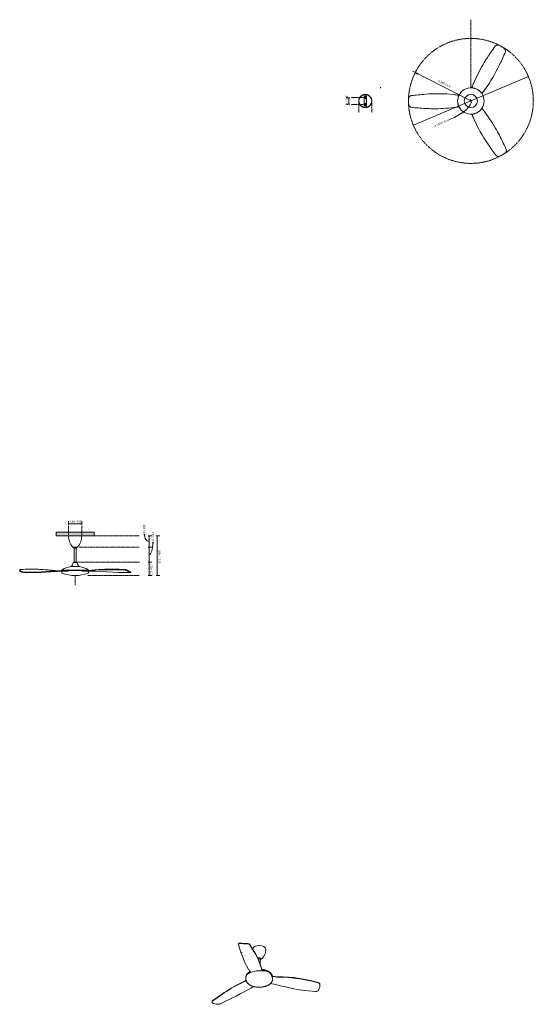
# Model space of a CAD drawing. Header units: millimetres. Extents: x 6008 to 11438, y -2948 to 7453.
import ezdxf

# ---------------------------------------------------------------- set-up
doc = ezdxf.new("R2010")
doc.units = ezdxf.units.MM
doc.linetypes.add('Dash', pattern=[6, 3, -3])
doc.layers.add('A-ANNO-DIMS', color=7, linetype='Dash', lineweight=9, true_color=0xd2d2d2)
for name, color, linetype, lineweight in [('A-ANNO-DIMS-10', 7, 'Continuous', 9), ('A-CLNG', 7, 'Continuous', 9), ('E-LITE-EQPM', 7, 'Continuous', 20)]:
    doc.layers.add(name, color=color, linetype=linetype, lineweight=lineweight)
doc.styles.add('Arial', font='arial.ttf', dxfattribs={"height": 20})
doc.styles.add('Arial Narrow', font='ARIALN.TTF', dxfattribs={"height": 22})
doc.dimstyles.new('Diameter_-_3mm_Arial', dxfattribs={"dimscale": 304.8, "dimtxt": 20.405188, "dimasz": 0, "dimexe": 0.07874, "dimexo": 0, "dimgap": 0.049213, "dimtad": 1, "dimjust": 3, "dimdec": 0, "dimzin": 0, "dimdsep": 46, "dimtxsty": 'Arial', "dimblk1": 'NONE', "dimblk2": 'NONE', "dimsah": 1, "dimcen": 0.09, "dimadec": 0, "dimazin": 0, "dimtfac": 1, "dimtdec": 4, "dimtix": 1, "dimtmove": 0, "dimatfit": 2, "dimfxl": 1, "dimtvp": 1, "dimtolj": 1, "dimtzin": 0, "dimarcsym": 2})
doc.dimstyles.new('FARO_-_2_2mm_Arial_Narrow_mm_Inch_Left', dxfattribs={"dimscale": 304.8, "dimtxt": 22.515481, "dimasz": 0, "dimexe": 0.098425, "dimexo": 0.0625, "dimgap": 0.016404, "dimtad": 1, "dimdec": 0, "dimzin": 0, "dimdsep": 46, "dimtxsty": 'Arial Narrow', "dimblk1": 'NONE', "dimblk2": 'NONE', "dimsah": 1, "dimcen": 0.09, "dimadec": 0, "dimazin": 0, "dimtfac": 1, "dimtdec": 4, "dimtix": 1, "dimtmove": 0, "dimatfit": 3, "dimfxl": 0.032808, "dimfxlon": 1, "dimtvp": 1, "dimtolj": 1, "dimtzin": 0, "dimarcsym": 2})
doc.dimstyles.new('FARO_-_2_2mm_Arial_Narrow_mm_Inch_Right', dxfattribs={"dimscale": 304.8, "dimtxt": 22.515481, "dimasz": 0, "dimexe": 0.098425, "dimexo": 0.0625, "dimgap": 0.016404, "dimtad": 1, "dimdec": 0, "dimzin": 0, "dimdsep": 46, "dimtxsty": 'Arial Narrow', "dimblk1": 'NONE', "dimblk2": 'NONE', "dimsah": 1, "dimcen": 0.09, "dimadec": 0, "dimazin": 0, "dimtfac": 1, "dimtdec": 4, "dimtix": 1, "dimtmove": 1, "dimatfit": 3, "dimfxl": 0.032808, "dimfxlon": 1, "dimtvp": 1, "dimtolj": 1, "dimtzin": 0, "dimarcsym": 2})
doc.dimstyles.new('FARO_-_2_2mm_Arial_Narrow_mm_Inch_Right_1', dxfattribs={"dimscale": 304.8, "dimtxt": 22.515481, "dimasz": 0, "dimexe": 0.098425, "dimexo": 0.0625, "dimgap": 0.016404, "dimtad": 1, "dimdec": 0, "dimzin": 0, "dimdsep": 46, "dimtxsty": 'Arial Narrow', "dimblk1": 'NONE', "dimblk2": 'NONE', "dimsah": 1, "dimcen": 0.09, "dimadec": 0, "dimazin": 0, "dimtfac": 1, "dimtdec": 4, "dimtix": 1, "dimtmove": 0, "dimatfit": 3, "dimfxl": 0.032808, "dimfxlon": 1, "dimtvp": 1, "dimtolj": 1, "dimtzin": 0, "dimarcsym": 2})
doc.dimstyles.new('Radial_-_3mm_Arial', dxfattribs={"dimscale": 304.8, "dimtxt": 20.405188, "dimasz": 0.098425, "dimexe": 0.098425, "dimexo": 0, "dimgap": 0.057415, "dimtad": 1, "dimjust": 3, "dimdec": 0, "dimzin": 0, "dimdsep": 46, "dimtxsty": 'Arial', "dimsah": 1, "dimcen": 0.09, "dimdle": 0.098425, "dimadec": 0, "dimazin": 0, "dimtfac": 1, "dimtdec": 4, "dimtix": 1, "dimtmove": 0, "dimatfit": 2, "dimfxl": 1, "dimtvp": 1, "dimtfill": 1, "dimtolj": 1, "dimtzin": 0, "dimarcsym": 2})

# ---------------------------------------------------------------- blocks, each defined once
blk = doc.blocks.new('33802 - 33802 ISLOT White ceiling fan with DC motor-570753-00 Isometrico PDF')
at = {"layer": 'E-LITE-EQPM', "color": 251, "lineweight": 9, "true_color": 0x636466}
for p, q in [((2180, -2311), (2180, -2314)), ((2204, -2398), (2218, -2401)), ((2385, -2463), (2389, -2457)), ((2385, -2463), (2385, -2464)), ((2387, -2469), (2389, -2468)), ((2388, -2472), (2391, -2469)), ((2408, -2523), (2408, -2473)), ((2411, -2473), (2408, -2478)), ((2411, -2473), (2411, -2463)), ((2425, -2588), (2425, -2583)), ((2429, -2587), (2441, -2589)), ((2447, -2600), (2448, -2600)), ((2448, -2590), (2448, -2600)), ((2258, -2661), (2258, -2662)), ((2258, -2666), (2258, -2686)), ((2290, -2624), (2290, -2614)), ((2298, -2609), (2292, -2613)), ((2297, -2609), (2299, -2609)), ((2299, -2609), (2303, -2606)), ((2301, -2602), (2300, -2602)), ((2529, -2647), (2529, -2637)), ((2533, -2644), (2529, -2637)), ((2533, -2644), (2535, -2648)), ((2538, -2666), (2538, -2656)), ((2538, -2686), (2538, -2666)), ((2590, -2657), (2590, -2658)), ((2883, -2691), (2882, -2691)), ((2885, -2691), (2883, -2691)), ((3040, -2745), (3040, -2742)), ((2105, -2885), (2106, -2885)), ((1899, -2920), (1899, -2923))]:
    blk.add_line(p, q, dxfattribs=at)
for points in [[(2180, -2311, 0), (2180, -2309, 0), (2181, -2307, 0), (2184, -2305, 0), (2187, -2303, 0), (2192, -2303, 0), (2197, -2303, 0)], [(2197, -2306, 0), (2192, -2306, 0), (2187, -2307, 0), (2184, -2308, 0), (2181, -2310, 0), (2180, -2313, 0), (2180, -2316, 0)], [(2180, -2316, 0), (2191, -2357, 0), (2204, -2399, 0)], [(2197, -2303, 0), (2214, -2304, 0), (2232, -2305, 0), (2251, -2306, 0), (2270, -2306, 0)], [(2270, -2310, 0), (2251, -2309, 0), (2232, -2308, 0), (2214, -2307, 0), (2197, -2306, 0)], [(2270, -2306, 0), (2277, -2307, 0), (2284, -2309, 0), (2291, -2311, 0), (2296, -2314, 0), (2299, -2318, 0)], [(2299, -2322, 0), (2296, -2318, 0), (2291, -2315, 0), (2284, -2312, 0), (2277, -2310, 0), (2270, -2310, 0)], [(2299, -2318, 0), (2325, -2358, 0), (2349, -2398, 0)], [(2349, -2401, 0), (2325, -2361, 0), (2299, -2322, 0)], [(2329, -2364, 0), (2334, -2351, 0), (2349, -2338, 0)], [(2349, -2338, 0), (2371, -2329, 0), (2398, -2326, 0), (2425, -2329, 0), (2447, -2338, 0), (2462, -2351, 0), (2468, -2367, 0)], [(2468, -2366, 0), (2467, -2376, 0), (2467, -2385, 0), (2465, -2395, 0), (2463, -2404, 0), (2460, -2412, 0), (2457, -2420, 0), (2454, -2428, 0), (2450, -2434, 0), (2447, -2441, 0), (2443, -2446, 0), (2439, -2451, 0), (2435, -2456, 0), (2432, -2460, 0), (2428, -2463, 0), (2425, -2466, 0), (2421, -2469, 0), (2419, -2471, 0)], [(2204, -2398, 0), (2204, -2399, 0), (2205, -2400, 0)], [(2205, -2400, 0), (2216, -2434, 0), (2230, -2470, 0), (2247, -2506, 0), (2265, -2543, 0), (2286, -2580, 0)], [(2373, -2440, 0), (2361, -2419, 0), (2349, -2397, 0)], [(2373, -2443, 0), (2361, -2422, 0), (2349, -2401, 0)], [(2418, -2556, 0), (2406, -2516, 0), (2391, -2478, 0), (2373, -2440, 0)], [(2418, -2560, 0), (2406, -2520, 0), (2391, -2481, 0), (2373, -2443, 0)], [(2389, -2457, 0), (2398, -2455, 0), (2407, -2457, 0), (2411, -2463, 0)], [(2389, -2468, 0), (2398, -2466, 0), (2407, -2468, 0), (2411, -2473, 0)], [(2391, -2469, 0), (2401, -2468, 0), (2408, -2472, 0), (2408, -2474, 0)], [(2411, -2474, 0), (2412, -2474, 0), (2413, -2473, 0), (2414, -2473, 0), (2414, -2473, 0), (2415, -2472, 0), (2416, -2472, 0), (2416, -2472, 0)], [(2411, -2475, 0), (2411, -2475, 0), (2412, -2475, 0), (2413, -2474, 0), (2414, -2474, 0), (2415, -2473, 0), (2416, -2473, 0), (2416, -2473, 0), (2417, -2473, 0)], [(2418, -2470, 0), (2417, -2471, 0), (2417, -2471, 0), (2416, -2472, 0)], [(2419, -2471, 0), (2418, -2472, 0), (2417, -2472, 0), (2417, -2473, 0)], [(2287, -2582, 0), (2287, -2581, 0), (2286, -2580, 0)], [(2304, -2606, 0), (2295, -2594, 0), (2287, -2582, 0)], [(2418, -2556, 0), (2418, -2557, 0), (2418, -2557, 0)], [(2425, -2583, 0), (2421, -2570, 0), (2418, -2557, 0)], [(2418, -2560, 0), (2421, -2574, 0), (2425, -2588, 0)], [(2418, -2560, 0), (2418, -2560, 0), (2418, -2560, 0)], [(2537, -2650, 0), (2536, -2647, 0), (2535, -2644, 0), (2534, -2641, 0), (2532, -2637, 0), (2531, -2634, 0), (2529, -2631, 0), (2527, -2628, 0), (2524, -2625, 0), (2522, -2622, 0), (2519, -2619, 0), (2516, -2616, 0), (2513, -2614, 0), (2510, -2611, 0), (2506, -2608, 0), (2503, -2606, 0), (2499, -2604, 0), (2495, -2601, 0), (2491, -2599, 0), (2487, -2597, 0), (2482, -2595, 0), (2478, -2593, 0), (2473, -2591, 0), (2468, -2590, 0), (2463, -2588, 0), (2458, -2587, 0), (2453, -2585, 0), (2448, -2584, 0), (2443, -2583, 0), (2438, -2582, 0), (2432, -2581, 0), (2427, -2580, 0), (2424, -2580, 0)], [(2431, -2588, 0), (2430, -2587, 0), (2428, -2587, 0), (2426, -2586, 0), (2425, -2585, 0), (2425, -2583, 0)], [(2425, -2588, 0), (2425, -2589, 0), (2426, -2591, 0), (2428, -2592, 0), (2430, -2592, 0), (2431, -2593, 0)], [(2441, -2589, 0), (2447, -2590, 0), (2482, -2601, 0), (2510, -2617, 0), (2529, -2637, 0), (2530, -2639, 0)], [(2259, -2695, 0), (2241, -2704, 0), (2221, -2713, 0)], [(2221, -2717, 0), (2241, -2708, 0), (2260, -2699, 0)], [(2258, -2661, 0), (2258, -2657, 0), (2258, -2654, 0), (2259, -2651, 0), (2260, -2647, 0), (2261, -2644, 0), (2262, -2641, 0), (2264, -2637, 0), (2265, -2634, 0), (2267, -2631, 0), (2269, -2628, 0), (2272, -2625, 0), (2274, -2622, 0), (2277, -2619, 0), (2280, -2616, 0), (2283, -2614, 0), (2286, -2611, 0), (2290, -2608, 0), (2293, -2606, 0), (2297, -2604, 0), (2300, -2602, 0)], [(2258, -2666, 0), (2261, -2649, 0), (2275, -2627, 0), (2292, -2613, 0)], [(2258, -2686, 0), (2258, -2690, 0), (2258, -2693, 0), (2259, -2696, 0), (2260, -2700, 0), (2261, -2703, 0), (2262, -2706, 0), (2264, -2709, 0), (2265, -2713, 0), (2267, -2716, 0), (2269, -2719, 0), (2272, -2722, 0), (2274, -2725, 0), (2277, -2728, 0), (2280, -2730, 0), (2283, -2733, 0), (2286, -2736, 0), (2290, -2738, 0), (2293, -2741, 0), (2297, -2743, 0), (2301, -2746, 0), (2305, -2748, 0), (2309, -2750, 0), (2314, -2752, 0), (2318, -2754, 0), (2323, -2756, 0), (2328, -2757, 0), (2333, -2759, 0), (2338, -2760, 0), (2343, -2762, 0), (2348, -2763, 0), (2353, -2764, 0), (2358, -2765, 0), (2364, -2766, 0), (2369, -2767, 0), (2374, -2767, 0), (2380, -2768, 0), (2385, -2768, 0), (2391, -2768, 0), (2396, -2768, 0), (2402, -2768, 0), (2408, -2768, 0), (2413, -2768, 0), (2419, -2767, 0), (2424, -2767, 0), (2430, -2766, 0), (2435, -2765, 0), (2440, -2764, 0), (2445, -2763, 0), (2451, -2762, 0), (2456, -2761, 0), (2461, -2760, 0), (2466, -2758, 0), (2470, -2757, 0), (2475, -2755, 0), (2480, -2753, 0), (2484, -2751, 0), (2488, -2749, 0), (2493, -2747, 0), (2496, -2745, 0)], [(2304, -2606, 0), (2303, -2606, 0), (2302, -2607, 0)], [(2302, -2612, 0), (2303, -2611, 0), (2304, -2610, 0), (2305, -2609, 0), (2305, -2607, 0), (2304, -2606, 0)], [(2538, -2686, 0), (2538, -2690, 0), (2537, -2693, 0), (2537, -2696, 0), (2536, -2700, 0), (2535, -2703, 0), (2534, -2706, 0), (2532, -2709, 0), (2531, -2713, 0), (2529, -2716, 0), (2527, -2719, 0), (2524, -2722, 0), (2522, -2725, 0), (2519, -2728, 0), (2516, -2730, 0), (2513, -2733, 0), (2510, -2736, 0), (2506, -2738, 0), (2503, -2741, 0), (2499, -2743, 0), (2496, -2745, 0)], [(2542, -2652, 0), (2540, -2651, 0), (2538, -2651, 0), (2536, -2650, 0), (2535, -2649, 0), (2534, -2647, 0)], [(2534, -2652, 0), (2535, -2654, 0), (2536, -2655, 0), (2538, -2656, 0), (2540, -2656, 0), (2542, -2656, 0)], [(2586, -2657, 0), (2564, -2654, 0), (2542, -2652, 0)], [(2542, -2656, 0), (2564, -2658, 0), (2586, -2660, 0)], [(2590, -2657, 0), (2588, -2657, 0), (2586, -2657, 0)], [(2586, -2660, 0), (2588, -2660, 0), (2590, -2661, 0)], [(2882, -2687, 0), (2824, -2676, 0), (2767, -2667, 0), (2708, -2662, 0), (2650, -2659, 0), (2590, -2657, 0)], [(2882, -2691, 0), (2824, -2679, 0), (2767, -2671, 0), (2708, -2665, 0), (2649, -2662, 0), (2590, -2661, 0)], [(2886, -2688, 0), (2884, -2687, 0), (2882, -2687, 0)], [(3022, -2722, 0), (2953, -2705, 0), (2885, -2691, 0)], [(2886, -2688, 0), (2953, -2702, 0), (3022, -2718, 0)], [(2058, -2805, 0), (2028, -2825, 0), (2000, -2845, 0)], [(2221, -2714, 0), (2164, -2742, 0), (2110, -2773, 0), (2058, -2805, 0)], [(2221, -2717, 0), (2164, -2745, 0), (2110, -2776, 0), (2058, -2808, 0)], [(2108, -2884, 0), (2153, -2861, 0), (2197, -2838, 0), (2239, -2816, 0), (2279, -2795, 0), (2318, -2773, 0)], [(2221, -2714, 0), (2221, -2713, 0), (2221, -2713, 0)], [(2221, -2717, 0), (2221, -2717, 0), (2221, -2717, 0)], [(2320, -2771, 0), (2319, -2772, 0), (2318, -2773, 0)], [(2336, -2760, 0), (2334, -2761, 0), (2320, -2771, 0)], [(2555, -2737, 0), (2532, -2731, 0), (2518, -2728, 0)], [(2555, -2737, 0), (2555, -2737, 0), (2555, -2737, 0)], [(2555, -2737, 0), (2624, -2753, 0), (2693, -2769, 0), (2763, -2784, 0)], [(2763, -2784, 0), (2804, -2791, 0), (2845, -2799, 0)], [(2845, -2799, 0), (2917, -2807, 0), (2989, -2814, 0)], [(2989, -2814, 0), (2996, -2814, 0), (3004, -2813, 0), (3010, -2811, 0), (3016, -2807, 0), (3020, -2803, 0)], [(3020, -2803, 0), (3028, -2791, 0), (3034, -2778, 0), (3038, -2763, 0), (3040, -2747, 0)], [(3022, -2718, 0), (3027, -2721, 0), (3032, -2724, 0), (3036, -2728, 0), (3039, -2733, 0), (3040, -2738, 0), (3040, -2744, 0)], [(3040, -2747, 0), (3040, -2742, 0), (3039, -2737, 0), (3036, -2732, 0), (3032, -2728, 0), (3027, -2724, 0), (3022, -2722, 0)], [(1900, -2921, 0), (1900, -2917, 0), (1902, -2913, 0), (1906, -2909, 0)], [(1906, -2912, 0), (1902, -2916, 0), (1900, -2920, 0), (1900, -2924, 0), (1901, -2928, 0), (1904, -2932, 0)], [(1906, -2909, 0), (1952, -2876, 0), (2000, -2845, 0)], [(2000, -2848, 0), (1952, -2880, 0), (1906, -2912, 0)], [(1992, -2940, 0), (2050, -2912, 0), (2105, -2886, 0)], [(2058, -2808, 0), (2029, -2828, 0), (2000, -2848, 0)], [(2105, -2886, 0), (2106, -2885, 0), (2108, -2884, 0)], [(1904, -2932, 0), (1916, -2939, 0), (1929, -2944, 0), (1942, -2947, 0), (1957, -2948, 0)], [(1957, -2948, 0), (1962, -2948, 0), (1968, -2948, 0), (1974, -2946, 0), (1981, -2945, 0), (1987, -2942, 0), (1992, -2940, 0)]]:
    blk.add_polyline3d(points, dxfattribs=at)
at = {"layer": 'E-LITE-EQPM', "color": 251, "true_color": 0x636466}
for centre, radius, start, end in [((2400, -2816), 222, 77.5097, 119.8899), ((2485, -2676), 52.7, 0.9749, 33.7031)]:
    blk.add_arc(centre, radius, start, end, dxfattribs=at)
blk = doc.blocks.new('33802 - 33802 ISLOT White ceiling fan with DC motor-570753-Planta_PDF Fixing Holes')
at = {"layer": 'E-LITE-EQPM', "color": 253, "true_color": 0xaaaaaa, "flags": 128}
for points in [[(0, -69), (-3, -69), (-5, -68), (-8, -68), (-11, -68), (-14, -67), (-16, -67), (-19, -66), (-22, -65), (-24, -64), (-27, -63), (-29, -62), (-32, -61), (-34, -60), (-36, -58), (-39, -57), (-41, -55), (-43, -53), (-45, -52), (-47, -50), (-49, -48), (-51, -46), (-53, -44), (-55, -42), (-56, -39), (-58, -37), (-59, -35), (-61, -32), (-62, -30), (-63, -27), (-64, -25), (-65, -22), (-66, -20), (-66, -17), (-67, -14), (-68, -12), (-68, -9), (-68, -6), (-69, -3), (-69, -1), (-69, 2), (-68, 5), (-68, 7), (-68, 10), (-67, 13), (-67, 16), (-66, 18), (-65, 21), (-64, 23), (-63, 26), (-62, 29), (-61, 31), (-60, 33), (-59, 36), (-57, 38), (-55, 40), (-54, 43), (-52, 45), (-50, 47), (-48, 49), (-46, 51), (-44, 52), (-42, 54), (-40, 56), (-38, 57), (-35, 59), (-33, 60), (-31, 61), (-28, 63), (-26, 64), (-23, 65), (-20, 66), (-18, 66), (-15, 67), (-12, 67), (-10, 68), (-7, 68), (-4, 68), (-1, 69), (0, 69)], [(0, 69), (3, 69), (5, 68), (8, 68), (11, 68), (14, 67), (16, 67), (19, 66), (22, 65), (24, 64), (27, 63), (29, 62), (32, 61), (34, 60), (36, 58), (39, 57), (41, 55), (43, 53), (45, 52), (47, 50), (49, 48), (51, 46), (53, 44), (55, 42), (56, 39), (58, 37), (59, 35), (61, 32), (62, 30), (63, 27), (64, 25), (65, 22), (66, 20), (66, 17), (67, 14), (68, 12), (68, 9), (68, 6), (69, 3), (69, 1), (69, -2), (68, -5), (68, -7), (68, -10), (67, -13), (67, -16), (66, -18), (65, -21), (64, -23), (63, -26), (62, -29), (61, -31), (60, -33), (59, -36), (57, -38), (55, -40), (54, -43), (52, -45), (50, -47), (48, -49), (46, -51), (44, -52), (42, -54), (40, -56), (38, -57), (35, -59), (33, -60), (31, -61), (28, -63), (26, -64), (23, -65), (20, -66), (18, -66), (15, -67), (12, -67), (10, -68), (7, -68), (4, -68), (1, -69), (0, -69)]]:
    blk.add_lwpolyline(points, dxfattribs=at)
at = {"layer": 'E-LITE-EQPM', "color": 253, "true_color": 0xaaaaaa}
for start, end in [(90, 270), (270, 90)]:
    blk.add_arc((0, 0), 68.6, start, end, dxfattribs=at)
blk.add_open_spline([(-165, 145), (-163, 143), (-161, 140), (-159, 137)], degree=3, dxfattribs=at)
blk = doc.blocks.new('DIMBLOCK1-Alzado_PDF')
at = {"layer": 'A-ANNO-DIMS-10', "color": 251, "true_color": 0x5b5b5b, "transparency": 16777216}
for p, q in [((6524, 2116), (6524, 2156)), ((6524, 2126), (6664, 2126)), ((6524, 2126), (6524, 2116)), ((6664, 2116), (6664, 2156)), ((6664, 2126), (6664, 2116))]:
    blk.add_line(p, q, dxfattribs=at)
at = {"layer": 'A-ANNO-DIMS-10', "color": 0, "transparency": 16777216, "insert": (6540, 2160), "char_height": 22, "width": 128.66, "attachment_point": 1, "line_spacing_factor": 0.974696, "style": 'Arial Narrow'}
blk.add_mtext('139 / 5.5"', dxfattribs=at)
blk = doc.blocks.new('_None')
blk = doc.blocks.new('DIMBLOCK2-Alzado_PDF')
at = {"layer": 'A-ANNO-DIMS-10', "color": 251, "true_color": 0x5b5b5b, "transparency": 16777216}
for p, q in [((7365, 2000), (7405, 2000)), ((7375, 2000), (7365, 2000)), ((7375, 2000), (7375, 1882)), ((7365, 1882), (7405, 1882)), ((7375, 1882), (7365, 1882))]:
    blk.add_line(p, q, dxfattribs=at)
blk.add_ellipse((7375, 2015), major_axis=(0, 74), ratio=0.658587, start_param=1.570796, end_param=3.141593, dxfattribs=at)
at = {"layer": 'A-ANNO-DIMS-10', "color": 0, "transparency": 16777216, "insert": (7337, 2122), "char_height": 22, "width": 128.66, "attachment_point": 1, "rotation": 270, "line_spacing_factor": 0.974696, "style": 'Arial Narrow'}
blk.add_mtext('118 / 4.6"', dxfattribs=at)
blk = doc.blocks.new('DIMBLOCK3-Alzado_PDF')
at = {"layer": 'A-ANNO-DIMS-10', "color": 251, "true_color": 0x5b5b5b, "transparency": 16777216}
for p, q in [((7365, 1882), (7405, 1882)), ((7375, 1882), (7365, 1882)), ((7375, 1882), (7375, 1721)), ((7365, 1721), (7405, 1721)), ((7375, 1721), (7365, 1721))]:
    blk.add_line(p, q, dxfattribs=at)
blk.add_ellipse((7375, 1933), major_axis=(0, 132), ratio=0.308582, start_param=3.141593, end_param=4.712389, dxfattribs=at)
at = {"layer": 'A-ANNO-DIMS-10', "color": 0, "transparency": 16777216, "insert": (7427, 2040), "char_height": 22, "width": 128.66, "attachment_point": 1, "rotation": 270, "line_spacing_factor": 0.974696, "style": 'Arial Narrow'}
blk.add_mtext('162 / 6.4"', dxfattribs=at)
blk = doc.blocks.new('DIMBLOCK4-Alzado_PDF')
at = {"layer": 'A-ANNO-DIMS-10', "color": 251, "true_color": 0x5b5b5b, "transparency": 16777216}
for p, q in [((7451, 2000), (7491, 2000)), ((7461, 2000), (7451, 2000)), ((7461, 2000), (7461, 1581)), ((7451, 1581), (7491, 1581)), ((7461, 1581), (7451, 1581))]:
    blk.add_line(p, q, dxfattribs=at)
at = {"layer": 'A-ANNO-DIMS-10', "color": 0, "transparency": 16777216, "insert": (7495, 1851), "char_height": 22, "width": 145.39, "attachment_point": 1, "rotation": 270, "line_spacing_factor": 0.974696, "style": 'Arial Narrow'}
blk.add_mtext('419 / 16.5"', dxfattribs=at)
blk = doc.blocks.new('DIMBLOCK5-Alzado_PDF')
at = {"layer": 'A-ANNO-DIMS-10', "color": 251, "true_color": 0x5b5b5b, "transparency": 16777216}
for p, q in [((7365, 1721), (7405, 1721)), ((7375, 1721), (7365, 1721)), ((7375, 1721), (7375, 1581)), ((7365, 1581), (7405, 1581)), ((7375, 1581), (7365, 1581))]:
    blk.add_line(p, q, dxfattribs=at)
at = {"layer": 'A-ANNO-DIMS-10', "color": 0, "transparency": 16777216, "insert": (7409, 1705), "char_height": 22, "width": 128.66, "attachment_point": 1, "rotation": 270, "line_spacing_factor": 0.974696, "style": 'Arial Narrow'}
blk.add_mtext('139 / 5.5"', dxfattribs=at)
blk = doc.blocks.new('DIMBLOCK6-Planta_PDF Fixing Holes')
at = {"layer": 'A-ANNO-DIMS-10', "color": 251, "true_color": 0x5b5b5b, "transparency": 16777216}
for p, q in [((9498, 6629), (9458, 6629)), ((9498, 6559), (9458, 6559)), ((9488, 6629), (9488, 6559)), ((9488, 6629), (9498, 6629)), ((9488, 6559), (9498, 6559))]:
    blk.add_line(p, q, dxfattribs=at)
at = {"layer": 'A-ANNO-DIMS-10', "color": 0, "transparency": 16777216, "insert": (9455, 6547), "char_height": 22, "width": 111.93, "attachment_point": 1, "rotation": 90, "line_spacing_factor": 0.974696, "style": 'Arial Narrow'}
blk.add_mtext('71 / 2.8"', dxfattribs=at)
blk = doc.blocks.new('DIMBLOCK7-Planta_PDF')
at = {"layer": 'A-ANNO-DIMS-10', "color": 8, "true_color": 0x787878, "transparency": 16777216}
for p, q in [((10778, 6595), (11386, 6852)), ((10778, 6595), (10170, 6338)), ((10771, 6598), (10785, 6592)), ((10775, 6588), (10781, 6602))]:
    blk.add_line(p, q, dxfattribs=at)
for start, end in [(20.8089, 24.9759), (200.8089, 204.9759)]:
    blk.add_arc((10778, 6595), 660, start, end, dxfattribs=at)
blk.add_ellipse((10515, 6484), major_axis=(263, 111), ratio=0.330769, start_param=4.712389, end_param=6.283185, dxfattribs=at)
at = {"layer": 'A-ANNO-DIMS-10', "color": 0, "transparency": 16777216, "insert": (10387, 6339), "char_height": 20, "width": 208.7, "attachment_point": 1, "rotation": 22.8924, "line_spacing_factor": 0.941778, "style": 'Arial'}
blk.add_mtext('ø 1320 / 52.0"', dxfattribs=at)
blk = doc.blocks.new('DIMBLOCK8-Planta_PDF')
at = {"layer": 'A-ANNO-DIMS-10', "transparency": 16777216}
blk.add_hatch(color=256, dxfattribs=at).paths.add_polyline_path([(10190, 6895), (10215, 6878), (10219, 6885)], flags=0)
for p, q in [((10778, 6595), (10163, 6909)), ((10190, 6895), (10215, 6878)), ((10219, 6885), (10190, 6895)), ((10215, 6878), (10219, 6885)), ((10758, 6588), (10798, 6602)), ((10771, 6615), (10784, 6575))]:
    blk.add_line(p, q, dxfattribs=at)
blk.add_arc((10778, 6595), 660, 150.3522, 155.5609, dxfattribs=at)
at = {"layer": 'A-ANNO-DIMS-10', "color": 0, "transparency": 16777216, "insert": (10439, 6817), "char_height": 20, "width": 175.17, "attachment_point": 1, "rotation": 332.9566, "line_spacing_factor": 0.941778, "style": 'Arial', "bg_fill": 3, "box_fill_scale": 1.25, "bg_fill_color": 256, "bg_fill_true_color": 13158600, "bg_fill_transparency": 0}
blk.add_mtext('R 660 26.0"', dxfattribs=at)

msp = doc.modelspace()

# ---------------------------------------------------------------- hatches: boundary and pattern name
at = {"layer": 'A-CLNG', "true_color": 0xe8e8e8}
msp.add_hatch(color=254, dxfattribs=at).paths.add_polyline_path([(6663.2, 2000), (6795, 2000), (6795, 2040.5), (6395, 2040.5), (6395, 2000), (6599.2, 2000)], flags=0)

# ---------------------------------------------------------------- linework, layer by layer
at = {"layer": 'A-ANNO-DIMS'}
for p, q in [((10777.7, 6734), (10777.7, 7453)), ((9664.7, 6629.5), (9510.7, 6629.5)), ((9658.7, 6558.7), (9510.7, 6558.7)), ((9592, 6594.1), (9592, 6467.7)), ((9731.3, 6594.1), (9731.3, 6472.8)), ((6524.2, 2000), (6524.2, 2107.9)), ((6663.7, 2000), (6663.7, 2107.9)), ((7270.1, 2000), (6795, 2000)), ((7269.6, 1882.1), (6633.5, 1882.1)), ((7273, 1720.6), (6612.1, 1720.6)), ((6594.1, 1580), (6594.1, 1480)), ((7270.1, 1581.2), (6729.1, 1581.2))]:
    msp.add_line(p, q, dxfattribs=at)
for start, end in [(30, 299.65731), (301.42057, 30)]:
    msp.add_arc((10778, 6595), 660, start, end, dxfattribs=at)
at = {"layer": 'A-CLNG'}
for p, q in [((6395, 2040.5), (6795, 2040.5)), ((6395, 2000), (6395, 2040.5)), ((6524.2, 2000), (6395, 2000)), ((6795, 2000), (6663.7, 2000)), ((6795, 2040.5), (6795, 2000))]:
    msp.add_line(p, q, dxfattribs=at)
at = {"layer": 'E-LITE-EQPM'}
for p, q in [((9648.7, 6648.1), (9648.7, 6540.1)), ((9674.7, 6648.1), (9648.7, 6648.1)), ((9658.7, 6619.9), (9658.7, 6639.1)), ((9658.7, 6629.5), (9664.7, 6629.5)), ((9658.7, 6549.1), (9658.7, 6568.3)), ((9658.7, 6558.7), (9664.7, 6558.7)), ((9661.7, 6642.1), (9661.7, 6616.9)), ((9661.7, 6571.3), (9661.7, 6546.1)), ((9664.7, 6639.1), (9664.7, 6619.9)), ((9664.7, 6568.3), (9664.7, 6549.1)), ((9674.7, 6540.1), (9674.7, 6648.1)), ((9648.7, 6540.1), (9674.7, 6540.1)), ((6663.7, 2000), (6524.2, 2000)), ((6570.5, 1882.1), (6580.7, 1882.1)), ((6607.4, 1882.1), (6580.7, 1882.1)), ((6580.7, 1882.1), (6580.7, 1869.3)), ((6607.4, 1882.1), (6617.4, 1882.1)), ((6607.4, 1869.3), (6607.4, 1882.1)), ((6580.7, 1869.3), (6607.4, 1869.3)), ((6583.9, 1869.3), (6583.9, 1720.6)), ((6604.3, 1720.6), (6604.3, 1869.3)), ((6639, 1675.6), (6549.2, 1675.6)), ((6576.1, 1718.6), (6573.9, 1718.6)), ((6612.1, 1720.6), (6576.1, 1720.6)), ((6576.1, 1720.6), (6576.1, 1718.6)), ((6576.1, 1718.6), (6612.1, 1718.6)), ((6612.1, 1718.6), (6612.1, 1720.6)), ((6614.3, 1718.6), (6612.1, 1718.6)), ((6007.9, 1639.7), (6007.9, 1635.2)), ((6141.5, 1647), (6139.8, 1647)), ((6418.6, 1631.6), (6380.5, 1633.4)), ((6493.2, 1633.7), (6453.9, 1633.7)), ((6453.9, 1633.7), (6453.9, 1633.1)), ((6453.9, 1626.3), (6453.9, 1608.6)), ((6454.1, 1639.8), (6454.1, 1637.6)), ((6454.1, 1637.6), (6734.1, 1637.6)), ((6521.7, 1633.4), (6454.3, 1633.2)), ((6471.6, 1631), (6521.7, 1633.4)), ((6471.7, 1627), (6521.7, 1627)), ((6493.2, 1637.6), (6493.2, 1633.7)), ((6493.2, 1633.7), (6695, 1633.7)), ((6521.7, 1627), (6521.7, 1633.4)), ((6668.1, 1633.3), (6668.1, 1627)), ((6668.1, 1627), (6717.1, 1627)), ((6695, 1633.7), (6695, 1637.6)), ((6734.1, 1633.7), (6695, 1633.7)), ((6799.6, 1636.1), (6717.1, 1627)), ((6734.1, 1637.6), (6734.1, 1639.8)), ((6734.1, 1632.8), (6734.1, 1633.7)), ((6734.1, 1608.6), (6734.1, 1626.9)), ((6885.8, 1642), (6799.6, 1636.1)), ((6813.5, 1625.6), (6928.3, 1620)), ((6975.5, 1642.7), (6885.8, 1642)), ((6928.3, 1620), (7052.6, 1612.8)), ((6977.3, 1647), (6975.5, 1647)), ((6977.3, 1642.7), (6975.5, 1642.7)), ((7183.7, 1614), (7182.9, 1614.2)), ((7184.5, 1613.5), (7184.5, 1617.5))]:
    msp.add_line(p, q, dxfattribs=at)
at = {"layer": 'E-LITE-EQPM', "flags": 128}
for points in [[(6082.2, 1617), (6147.8, 1617), (6212.4, 1616.9)], [(6082.2, 1613), (6147.9, 1613), (6212.6, 1612.9)], [(6448.1, 1632.8), (6433.3, 1632.2), (6418.6, 1631.6)], [(6717.2, 1631), (6692.3, 1632.1), (6668.1, 1633.3)], [(7052.6, 1612.8), (7113.3, 1613), (7172.5, 1613)]]:
    msp.add_lwpolyline(points, dxfattribs=at)
at = {"layer": 'E-LITE-EQPM'}
for centre, radius, start, end in [((11059, 7154.6), 29.9, 71.41878, 143.17247), ((11004.1, 6991.2), 202.3, 50.025, 71.41878), ((12724.7, 5907.3), 2110.8, 143.17247, 147.13042), ((8767.8, 8111), 2576.4, 333.84878, 337.17697), ((11114.8, 7123.3), 29.9, 337.17697, 50.025), ((12354, 6126.3), 1680.2, 149.41878, 156.9112), ((12724.7, 5907.3), 2110.8, 147.13042, 149.41878), ((9711.8, 7613.6), 1510, 323.58, 335.00303), ((13671, 5564.9), 3111.9, 156.9112, 157.81183), ((9661.7, 6594.1), 69.6, 0, 180), ((10469.4, 4094.7), 2576.4, 93.84878, 97.17697), ((10428.2, 5161), 1510, 83.58, 95.00303), ((10428.2, 5161), 1510, 83.42547, 83.58), ((10513.3, 5734.9), 930.3, 81.85238, 84.58402), ((10778, 6594.1), 140, 152.18967, 208.29024), ((10646.5, 6665.7), 9.91, 261.85238, 320.75576), ((10778, 6594.1), 140, 86.46809, 153.73224), ((10778, 6594.1), 69.6, 89.99795, 269.99795), ((10778, 6594.1), 69.6, 269.99795, 89.99795), ((10780.4, 6743.6), 9.79, 280.19306, 338.85948), ((10778, 6594.1), 140, 32.18967, 88.29024), ((10778, 6594.1), 140, 81.51196, 84.30461), ((10778, 6594.1), 140, 76.55689, 79.50005), ((10778, 6594.1), 140, 70, 74.64917), ((10778, 6594.1), 140, 55.26049, 60), ((10778, 6594.1), 140, 50.40143, 53.50074), ((10778, 6594.1), 140, 45.57598, 48.48635), ((10778, 6594.1), 140, 40.7295, 43.50392), ((10778, 6594.1), 140, 35.91106, 38.61945), ((10778, 6594.1), 140, 0, 33.73224), ((10905.7, 6672.2), 9.91, 141.85238, 200.75576), ((10166.3, 7252.9), 930.3, 321.85238, 324.58402), ((9711.8, 7613.6), 1510, 323.42547, 323.58), ((9661.7, 6594.1), 69.6, 180, 0), ((9661.7, 6639.1), 3, 359.99795, 179.99795), ((9661.7, 6619.9), 3, 179.99795, 359.99795), ((9661.7, 6568.3), 3, 359.99795, 179.99795), ((10321, 6591.4), 202.3, 170.025, 191.41878), ((10151.3, 6621.2), 29.9, 97.17697, 170.025), ((10778, 6594.1), 140, 175.24808, 180), ((10778, 6594.1), 140, 170.44233, 173.56511), ((10778, 6594.1), 140, 165.58636, 168.39028), ((10778, 6594.1), 140, 191.60747, 194.64327), ((10778, 6594.1), 140, 160.7295, 163.50392), ((10778, 6594.1), 140, 196.55689, 199.50005), ((10778, 6594.1), 140, 155.91106, 158.61945), ((10778, 6594.1), 140, 326.46809, 360), ((9661.7, 6549.1), 3, 179.99795, 359.99795), ((10152, 6557.2), 29.9, 191.41878, 263.17247), ((10399.4, 8623.4), 2110.8, 263.17247, 267.13042), ((10399.4, 8623.4), 2110.8, 267.13042, 269.41878), ((10395.1, 8192.8), 1680.2, 269.41878, 276.9112), ((10222.8, 9614.1), 3111.9, 276.9112, 277.81183), ((10647.3, 6521.4), 9.79, 40.19306, 98.85948), ((10778, 6594.1), 140, 201.51196, 204.30461), ((10778, 6594.1), 140, 206.46809, 273.73224), ((10778, 6594.1), 140, 272.18967, 328.29024), ((10781.7, 6444.4), 9.91, 21.85238, 80.75576), ((10778, 6594.1), 140, 275.91106, 278.61945), ((10778, 6594.1), 140, 280.7295, 283.50392), ((10778, 6594.1), 140, 285.57598, 288.48635), ((10778, 6594.1), 140, 290.40143, 293.50074), ((10778, 6594.1), 140, 295.26049, 300), ((10778, 6594.1), 140, 310, 314.64917), ((10778, 6594.1), 140, 316.55689, 319.50005), ((10778, 6594.1), 140, 321.51196, 324.30461), ((10906.3, 6517.2), 9.79, 160.19306, 218.85948), ((8440.2, 4603.3), 3111.9, 36.9112, 37.81183), ((9584.9, 5463.1), 1680.2, 29.41878, 36.9112), ((11654.4, 6794.4), 930.3, 201.85238, 204.58402), ((12194, 7007.7), 1510, 203.42547, 203.58), ((12194, 7007.7), 1510, 203.58, 215.00303), ((9209.8, 5251.6), 2110.8, 27.13042, 29.41878), ((13096.8, 7576.5), 2576.4, 213.84878, 217.17697), ((9209.8, 5251.6), 2110.8, 23.17247, 27.13042), ((11008.8, 6199.7), 202.3, 290.025, 311.41878), ((11122.9, 6070.4), 29.9, 311.41878, 23.17247), ((11067.8, 6037.8), 29.9, 217.17697, 290.025), ((6697.4, 1998), 173.1, 179.3494, 221.60385), ((6490.6, 1998), 173.1, 318.39615, 0.6506), ((6570.5, 1886.2), 4.04, 230.04167, 270), ((6617.4, 1886.2), 4.04, 270, 309.95833), ((6590.4, 1410.9), 267.9, 98.85993, 120.26063), ((6505.6, 1727.3), 67.6, 310.1541, 351.54764), ((6573.9, 1717.1), 1.48, 90, 171.54764), ((6614.3, 1717.1), 1.48, 8.45236, 90), ((6682.6, 1727.3), 67.6, 188.45236, 229.78187), ((6597.7, 1410.9), 267.9, 59.73937, 81.14007), ((6011.9, 1639.7), 3.98, 180, 204.46279), ((6012.7, 1635.6), 4.83, 184.89818, 204.75337), ((6014.9, 1640.9), 7.23, 202.90468, 215.96698), ((6018.2, 1638.5), 11, 206.49704, 214.11132), ((6014.3, 1640.4), 6.43, 215.72981, 224.736), ((6020, 1641.1), 14, 218.61058, 222.71349), ((6457, 1608.6), 3.1, 180, 249.90975), ((6457.2, 1639.8), 3.12, 126, 180), ((6594, 1983.1), 401.9, 249.90975, 290.09025), ((6734.5, -483.2), 2110.2, 87.85319, 90.47273), ((6731, 1608.6), 3.1, 290.09025, 360), ((6730.9, 1639.8), 3.12, 0, 54), ((7174.8, 1817.8), 204.7, 269.36373, 271.79926), ((7181.2, 1633), 19.8, 269.89684, 276.36604), ((7183.5, 1615.3), 2.03, 269.38107, 299.67844), ((7183.3, 1616.5), 1.61, 42.19013, 74.86519), ((7183.4, 1612.7), 1.31, 39.56549, 78.4068)]:
    msp.add_arc(centre, radius, start, end, dxfattribs=at)
for points, knots in [([(6019.7, 1645.8), (6018.7, 1645.7), (6016.7, 1645.6), (6014.1, 1645.1), (6011.9, 1644.4), (6010.2, 1643.5), (6008.9, 1642.5), (6007.9, 1640.9), (6007.8, 1639.1), (6008.6, 1637.3), (6009.3, 1636.4), (6009.7, 1635.9)], [0, 0, 0, 0, 0.1, 0.2, 0.3, 0.4, 0.5, 0.6, 0.8, 0.9, 1, 1, 1, 1]), ([(6380.5, 1633.4), (6366.5, 1634.9), (6338.8, 1637.7), (6284.3, 1642.5), (6231, 1646.4), (6179.4, 1647.5), (6154.1, 1647.3), (6141.5, 1647)], [0, 0, 0, 0, 0.1666667, 0.3333333, 0.6666667, 0.8333333, 1, 1, 1, 1]), ([(6454.3, 1633.2), (6454.3, 1633.2), (6454.2, 1633.1), (6453.8, 1633.1), (6453.2, 1633.1), (6452.5, 1633), (6451.6, 1633), (6450.2, 1632.9), (6449, 1632.8), (6448.1, 1632.8)], [0, 0, 0, 0, 0.125, 0.25, 0.375, 0.5, 0.625, 0.75, 1, 1, 1, 1]), ([(6975.5, 1647), (6960.3, 1647.3), (6930.1, 1647.4), (6893.1, 1646.5), (6864, 1645), (6842.3, 1643.5), (6820.8, 1641.8), (6792.5, 1639.3), (6757.8, 1635.9), (6730.6, 1632.7), (6717.2, 1631)], [0, 0, 0, 0, 0.1666667, 0.3333333, 0.4166667, 0.5, 0.5833333, 0.6666667, 0.8333333, 1, 1, 1, 1]), ([(7146.2, 1635.9), (7144.2, 1637.1), (7140.7, 1638.8), (7135.2, 1641), (7130.7, 1642.5), (7126, 1643.8), (7121.2, 1644.8), (7116.4, 1645.5), (7113.2, 1645.7), (7111.7, 1645.8)], [0, 0, 0, 0, 0.25, 0.375, 0.5, 0.625, 0.75, 0.875, 1, 1, 1, 1]), ([(7146.2, 1631.6), (7144.2, 1632.8), (7140.7, 1634.5), (7135.2, 1636.6), (7130.7, 1638.1), (7126, 1639.4), (7121.1, 1640.4), (7116.4, 1641.1), (7113.2, 1641.3), (7111.7, 1641.4)], [0, 0, 0, 0, 0.25, 0.375, 0.5, 0.625, 0.75, 0.875, 1, 1, 1, 1])]:
    msp.add_open_spline(points, degree=3, knots=knots, dxfattribs=at)
for points in [[(6009.7, 1635.9), (6011.7, 1633.6), (6016.4, 1629.4), (6025.2, 1624.3), (6035.7, 1620.5), (6043.7, 1618.8), (6047.9, 1618.2)], [(6009.7, 1631.6), (6011.8, 1629.3), (6016.4, 1625.1), (6025.3, 1620.1), (6035.7, 1616.4), (6043.7, 1614.8), (6047.9, 1614.2)], [(6139.8, 1647), (6119.4, 1647.2), (6078.9, 1647.2), (6039.3, 1646.4), (6019.7, 1645.8)], [(6047.9, 1618.2), (6049.6, 1618), (6053.4, 1617.6), (6060.1, 1617.3), (6067.5, 1617.1), (6075.1, 1617.1), (6079.8, 1617), (6082.2, 1617)], [(6047.9, 1614.2), (6049.6, 1614), (6053.4, 1613.6), (6060.1, 1613.3), (6067.5, 1613.1), (6075.1, 1613.1), (6079.8, 1613), (6082.2, 1613)], [(6212.4, 1616.9), (6227.7, 1618), (6258.1, 1620.1), (6288.1, 1622.1), (6303, 1623.1)], [(6212.6, 1612.9), (6226.7, 1613.9), (6254.7, 1615.9), (6282.3, 1617.7), (6296.1, 1618.6)], [(6296.1, 1618.6), (6326.5, 1620.6), (6386.3, 1624), (6443.7, 1626.2), (6471.7, 1627)], [(6303, 1623.1), (6332.2, 1625), (6389.5, 1628.2), (6444.6, 1630.2), (6471.6, 1631)], [(7111.7, 1645.8), (7089, 1646.4), (7043.9, 1647.2), (6999.4, 1647.2), (6977.3, 1647)], [(7111.7, 1641.4), (7089, 1642), (7043.9, 1642.8), (6999.4, 1642.8), (6977.3, 1642.7)], [(7183.7, 1618), (7181.6, 1618.6), (7176.9, 1620.2), (7168.2, 1624), (7158, 1629.2), (7150.3, 1633.5), (7146.2, 1635.9)], [(7182.9, 1614.2), (7180.8, 1614.8), (7176.1, 1616.4), (7167.5, 1620.1), (7157.6, 1625.1), (7150.1, 1629.3), (7146.2, 1631.6)]]:
    msp.add_open_spline(points, degree=3, dxfattribs=at)

# ---------------------------------------------------------------- block references
at = {"layer": 'E-LITE-EQPM', "color": 253, "true_color": 0xaaaaaa, "extrusion": (0, 0, -1), "rotation": 0.002047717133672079}
msp.add_blockref('33802 - 33802 ISLOT White ceiling fan with DC motor-570753-Planta_PDF Fixing Holes', (-9661.7, 6594.1), dxfattribs=at)
at = {"layer": 'E-LITE-EQPM', "lineweight": 9}
msp.add_blockref('33802 - 33802 ISLOT White ceiling fan with DC motor-570753-00 Isometrico PDF', (6142.3, 0), dxfattribs=at)

# ---------------------------------------------------------------- dimensions: what is measured, and where the dimension line sits
at = {"layer": 'A-ANNO-DIMS', "color": 8, "linetype": 'Continuous', "true_color": 0x787878}
dim = msp.add_diameter_dim_2p(p1=(11386, 6851.8), p2=(10169.9, 6338.3), dimstyle='Diameter_-_3mm_Arial', override={"dimpost": 'ø<>'}, dxfattribs=at)
dim.commit()
dim.dimension.update_dxf_attribs({"geometry": 'DIMBLOCK7-Planta_PDF', "text_midpoint": (10767.1, 6620.8)})
at = {"layer": 'A-ANNO-DIMS', "color": 251, "linetype": 'Continuous', "true_color": 0x5b5b5b}
for base, p1, p2, dimstyle, override, picture, middle in [((9488.4, 6558.7), (9498.4, 6629.5), (9498.4, 6558.7), 'FARO_-_2_2mm_Arial_Narrow_mm_Inch_Left', {"dimpost": '<>', "dimfxl": 70.801253}, 'DIMBLOCK6-Planta_PDF Fixing Holes', (9469.2, 6594.1)), ((7461.3, 1581.2), (7451.3, 2000), (7451.3, 1581.2), 'FARO_-_2_2mm_Arial_Narrow_mm_Inch_Right_1', {"dimtad": 4, "dimpost": '<>', "dimfxl": 418.797773}, 'DIMBLOCK4-Alzado_PDF', (7480.6, 1790.6)), ((7375.4, 1581.2), (7365.4, 1720.6), (7365.4, 1581.2), 'FARO_-_2_2mm_Arial_Narrow_mm_Inch_Right_1', {"dimtad": 4, "dimpost": '<>', "dimfxl": 139.380973}, 'DIMBLOCK5-Alzado_PDF', (7394.6, 1650.9))]:
    dim = msp.add_linear_dim(base=base, p1=p1, p2=p2, angle=90, dimstyle=dimstyle, override=override, dxfattribs=at)
    dim.commit()
    dim.dimension.update_dxf_attribs({"geometry": picture, "text_midpoint": middle})
dim = msp.add_linear_dim(base=(6663.6983, 2126.0682), p1=(6524.2481, 2116.0682), p2=(6663.6983, 2116.0682), dimstyle='FARO_-_2_2mm_Arial_Narrow_mm_Inch_Left', override={"dimpost": '<>', "dimfxl": 139.450264}, dxfattribs=at)
dim.commit()
dim.dimension.update_dxf_attribs({"geometry": 'DIMBLOCK1-Alzado_PDF', "text_midpoint": (6593.9732, 2145.3097)})
for base, p1, p2, override, picture, middle in [((7375.4, 1882.1), (7365.4, 2000), (7365.4, 1882.1), {"dimtad": 4, "dimpost": '<>', "dimfxl": 117.857143}, 'DIMBLOCK2-Alzado_PDF', (7322.5, 2058)), ((7375.3782, 1720.5832), (7365.3782, 1882.1429), (7365.3782, 1720.5832), {"dimtad": 4, "dimpost": '<>', "dimfxl": 161.559657}, 'DIMBLOCK3-Alzado_PDF', (7411.9248, 1975.9804))]:
    dim = msp.add_linear_dim(base=base, p1=p1, p2=p2, angle=90, dimstyle='FARO_-_2_2mm_Arial_Narrow_mm_Inch_Right', override=override, dxfattribs=at)
    dim.commit()
    dim.dimension.update_dxf_attribs({"geometry": picture, "text_midpoint": middle, "dimtype": 160, "text_rotation": 90})

# ---------------------------------------------------------------- next in the draw order: dimensions: what is measured, and where the dimension line sits
at = {"layer": 'A-ANNO-DIMS', "color": 7, "linetype": 'Continuous'}
dim = msp.add_radius_dim(center=(10778, 6595), mpoint=(10190.1, 6895.1), dimstyle='Radial_-_3mm_Arial', override={"dimpost": 'R<>'}, dxfattribs=at)
dim.commit()
dim.dimension.update_dxf_attribs({"geometry": 'DIMBLOCK8-Planta_PDF', "text_midpoint": (10511.2, 6765.2)})

doc.saveas('drawing.dxf')
